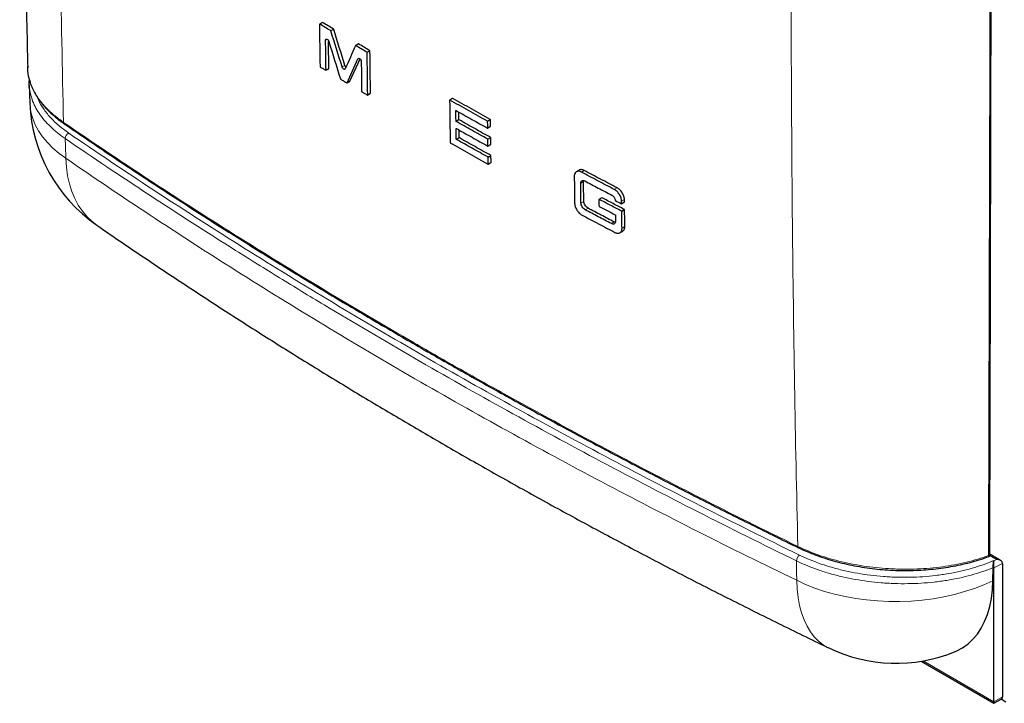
# Model space of a CAD drawing. Header units: millimetres. Extents: x 47 to 1902, y 130 to 2446.
# Tile 2 of 8: x 1068 to 1513, y 130 to 438. Entities that reach past the tile are written whole.
import ezdxf

# ---------------------------------------------------------------- set-up
doc = ezdxf.new("R2010")
doc.units = ezdxf.units.MM

msp = doc.modelspace()

# ---------------------------------------------------------------- linework, layer by layer
at = {"color": 7, "linetype": 'Continuous', "lineweight": 25}
for p, q in [((1205.012, 436.665), (1203.739, 435.93)), ((1221.291, 426.942), (1220.018, 426.207)), ((1217.488, 410.113), (1222.012, 420.214)), ((1206.642, 415.055), (1207.915, 415.79)), ((1216.19, 409.348), (1217.463, 410.083)), ((1072.802, 408.299), (1073.106, 400.22)), ((1225.45, 403.87), (1226.723, 404.605)), ((1263.731, 402.392), (1262.458, 401.657)), ((1279.586, 388.998), (1280.86, 389.733)), ((1279.696, 380.896), (1280.97, 381.631)), ((1279.812, 372.797), (1281.085, 373.532)), ((1320.854, 370.052), (1319.581, 369.316)), ((1322.827, 364.859), (1322.906, 365.376)), ((1331.089, 357.597), (1329.815, 356.861)), ((1340.006, 354.894), (1341.281, 355.63)), ((1339.261, 341.814), (1340.537, 342.551)), ((1419.851, 199.696), (1419.83, 199.704)), ((1511.008, 193.973), (1506.113, 196.798)), ((1511.89, 192.701), (1511.89, 132.565)), ((1507.509, 184.893), (1507.613, 190.752)), ((1507.93, 130.279), (1507.93, 190.569)), ((1475.123, 148.542), (1507.93, 129.602)), ((1507.93, 129.602), (1511.476, 131.649)), ((1507.93, 130.279), (1507.93, 129.602)), ((1513.403, 130.173), (1511.161, 131.467))]:
    msp.add_line(p, q, dxfattribs=at)
at = {"color": 8, "linetype": 'Continuous', "lineweight": 18}
for p, q in [((1205.097, 436.654), (1203.824, 435.919)), ((1210.046, 433.68), (1208.773, 432.945)), ((1210.158, 433.527), (1208.885, 432.792)), ((1207.228, 429.055), (1206.486, 428.627)), ((1221.376, 426.932), (1220.103, 426.197)), ((1226.37, 423.984), (1225.097, 423.249)), ((1226.494, 423.771), (1225.221, 423.036)), ((1221.484, 420.491), (1221.091, 420.264)), ((1207.948, 415.87), (1206.675, 415.135)), ((1215.185, 417.295), (1213.912, 416.561)), ((1217.488, 410.113), (1216.215, 409.378)), ((1226.757, 404.685), (1225.484, 403.95)), ((1263.819, 402.383), (1262.546, 401.648)), ((1265.382, 396.902), (1265.26, 396.831)), ((1266.596, 392.913), (1265.323, 392.178)), ((1266.722, 392.702), (1265.449, 391.967)), ((1280.729, 392.91), (1279.456, 392.175)), ((1280.857, 392.699), (1279.583, 391.964)), ((1265.492, 388.8), (1265.37, 388.729)), ((1280.894, 389.813), (1279.621, 389.078)), ((1266.709, 384.813), (1265.436, 384.078)), ((1266.835, 384.602), (1265.562, 383.867)), ((1280.837, 384.807), (1279.564, 384.072)), ((1280.965, 384.596), (1279.691, 383.861)), ((1281.004, 381.711), (1279.731, 380.976)), ((1280.95, 376.707), (1279.677, 375.972)), ((1281.078, 376.496), (1279.805, 375.761)), ((1281.119, 373.612), (1279.846, 372.877)), ((1323.159, 369.876), (1321.885, 369.141)), ((1322.827, 364.859), (1321.553, 364.124)), ((1337.947, 362.085), (1336.673, 361.349)), ((1322.949, 355.948), (1321.675, 355.212)), ((1331.18, 357.589), (1329.906, 356.854)), ((1341.303, 356.748), (1340.028, 356.012)), ((1341.317, 355.711), (1340.042, 354.975)), ((1324.854, 352.891), (1323.58, 352.156)), ((1341.234, 352.322), (1339.96, 351.587)), ((1341.366, 352.114), (1340.091, 351.378)), ((1336.685, 346.658), (1335.41, 345.922)), ((1341.471, 344.597), (1340.196, 343.861)), ((1509.136, 194.46), (1506.112, 196.206)), ((1507.817, 193.984), (1508.004, 193.876)), ((1511.89, 192.701), (1507.932, 190.656)), ((1508.004, 193.876), (1509.136, 194.46)), ((1507.93, 190.569), (1507.613, 190.752)), ((1476.029, 148.695), (1507.93, 130.279)), ((1507.93, 130.279), (1511.89, 132.565))]:
    msp.add_line(p, q, dxfattribs=at)
at = {"color": 7, "linetype": 'Continuous', "lineweight": 25, "flags": 128}
for points in [[(1203.705, 435.85), (1203.736, 433.463), (1203.768, 431.077), (1203.8, 428.691), (1203.833, 426.305), (1203.866, 423.919), (1203.9, 421.533), (1203.934, 419.148), (1203.968, 416.763)], [(1206.675, 415.135), (1206.651, 416.821), (1206.626, 418.507), (1206.602, 420.193), (1206.579, 421.88), (1206.555, 423.566), (1206.532, 425.253), (1206.509, 426.94), (1206.486, 428.627)], [(1207.948, 415.87), (1207.924, 417.556), (1207.9, 419.242), (1207.876, 420.928), (1207.852, 422.615), (1207.828, 424.301), (1207.805, 425.988), (1207.782, 427.675), (1207.776, 428.104)], [(1225.484, 403.95), (1225.45, 406.335), (1225.416, 408.72), (1225.382, 411.105), (1225.349, 413.491), (1225.316, 415.877), (1225.284, 418.263), (1225.252, 420.65), (1225.221, 423.036)], [(1226.757, 404.685), (1226.723, 407.07), (1226.689, 409.455), (1226.655, 411.84), (1226.622, 414.226), (1226.589, 416.612), (1226.557, 418.998), (1226.525, 421.385), (1226.494, 423.771)], [(1222.56, 419.054), (1222.583, 417.367), (1222.606, 415.68), (1222.629, 413.994), (1222.652, 412.307), (1222.676, 410.621), (1222.7, 408.934), (1222.724, 407.248), (1222.749, 405.562)], [(1262.423, 401.577), (1262.455, 399.19), (1262.486, 396.804), (1262.518, 394.418), (1262.551, 392.032), (1262.584, 389.646), (1262.618, 387.261), (1262.652, 384.875), (1262.686, 382.49)], [(1265.323, 392.178), (1265.315, 392.76), (1265.307, 393.342), (1265.299, 393.923), (1265.291, 394.505), (1265.283, 395.086), (1265.275, 395.668), (1265.268, 396.25), (1265.26, 396.831)], [(1266.596, 392.913), (1266.588, 393.495), (1266.58, 394.076), (1266.572, 394.658), (1266.564, 395.24), (1266.556, 395.821), (1266.551, 396.248)], [(1088.554, 390.944), (1088.572, 390.932), (1088.584, 390.925)], [(1279.621, 389.078), (1279.616, 389.439), (1279.612, 389.8), (1279.607, 390.16), (1279.602, 390.521), (1279.597, 390.882), (1279.593, 391.242), (1279.588, 391.603), (1279.583, 391.964)], [(1280.894, 389.813), (1280.89, 390.174), (1280.885, 390.535), (1280.88, 390.895), (1280.875, 391.256), (1280.871, 391.617), (1280.866, 391.977), (1280.861, 392.338), (1280.857, 392.699)], [(1265.436, 384.078), (1265.427, 384.66), (1265.419, 385.241), (1265.411, 385.822), (1265.403, 386.404), (1265.394, 386.985), (1265.386, 387.567), (1265.378, 388.148), (1265.37, 388.729)], [(1266.709, 384.813), (1266.7, 385.395), (1266.692, 385.976), (1266.684, 386.557), (1266.676, 387.139), (1266.667, 387.72), (1266.662, 388.146)], [(1279.731, 380.976), (1279.726, 381.337), (1279.721, 381.697), (1279.716, 382.058), (1279.711, 382.418), (1279.706, 382.779), (1279.701, 383.14), (1279.696, 383.5), (1279.691, 383.861)], [(1281.004, 381.711), (1280.999, 382.072), (1280.994, 382.432), (1280.989, 382.793), (1280.984, 383.153), (1280.979, 383.514), (1280.975, 383.875), (1280.97, 384.235), (1280.965, 384.596)], [(1279.846, 372.877), (1279.841, 373.238), (1279.836, 373.598), (1279.831, 373.959), (1279.825, 374.319), (1279.82, 374.679), (1279.815, 375.04), (1279.81, 375.4), (1279.805, 375.761)], [(1281.119, 373.612), (1281.114, 373.973), (1281.109, 374.333), (1281.104, 374.694), (1281.099, 375.054), (1281.093, 375.414), (1281.088, 375.775), (1281.083, 376.135), (1281.078, 376.496)], [(1318.654, 367.275), (1318.674, 365.755), (1318.695, 364.236), (1318.715, 362.717), (1318.736, 361.198), (1318.757, 359.679), (1318.778, 358.16), (1318.8, 356.642), (1318.821, 355.123)], [(1322.949, 355.948), (1322.934, 357.062), (1322.918, 358.175), (1322.903, 359.289), (1322.887, 360.403), (1322.872, 361.517), (1322.857, 362.631), (1322.842, 363.745), (1322.827, 364.859)], [(1321.675, 355.212), (1321.66, 356.326), (1321.644, 357.44), (1321.629, 358.554), (1321.613, 359.668), (1321.598, 360.781), (1321.583, 361.895), (1321.568, 363.009), (1321.553, 364.124)], [(1329.779, 356.78), (1329.784, 356.42), (1329.789, 356.059), (1329.794, 355.699), (1329.798, 355.338), (1329.803, 354.978), (1329.808, 354.617), (1329.813, 354.256), (1329.818, 353.896)], [(1340.042, 354.975), (1340.041, 355.105), (1340.039, 355.234), (1340.037, 355.364), (1340.035, 355.494), (1340.034, 355.623), (1340.032, 355.753), (1340.03, 355.883), (1340.028, 356.012)], [(1341.317, 355.711), (1341.315, 355.84), (1341.313, 355.97), (1341.312, 356.1), (1341.31, 356.229), (1341.308, 356.359), (1341.307, 356.489), (1341.305, 356.618), (1341.303, 356.748)], [(1340.196, 343.861), (1340.183, 344.8), (1340.169, 345.74), (1340.156, 346.68), (1340.143, 347.619), (1340.13, 348.559), (1340.117, 349.499), (1340.104, 350.438), (1340.091, 351.378)], [(1341.471, 344.597), (1341.457, 345.536), (1341.444, 346.476), (1341.431, 347.415), (1341.418, 348.355), (1341.404, 349.295), (1341.391, 350.234), (1341.378, 351.174), (1341.366, 352.114)], [(1337.231, 349.727), (1337.236, 349.385), (1337.241, 349.044), (1337.245, 348.703), (1337.25, 348.361), (1337.255, 348.02), (1337.26, 347.679), (1337.265, 347.337), (1337.269, 346.996)], [(1490.233, 152.786), (1491.232, 153.22), (1493.857, 154.643), (1496.286, 156.396), (1498.505, 158.47), (1500.502, 160.854), (1502.266, 163.533), (1503.788, 166.494), (1505.058, 169.719), (1506.07, 173.191), (1506.819, 176.892), (1507.299, 180.8), (1507.509, 184.893)]]:
    msp.add_lwpolyline(points, dxfattribs=at)
at = {"color": 8, "linetype": 'Continuous', "lineweight": 18, "flags": 128}
for points in [[(1089.348, 375.378), (1086.257, 377.62), (1083.462, 379.993), (1080.975, 382.485), (1078.811, 385.082), (1076.98, 387.772), (1075.492, 390.54), (1074.354, 393.371), (1073.573, 396.252), (1073.153, 399.167), (1073.09, 400.22)], [(1089.348, 375.378), (1089.593, 371.38), (1090.117, 367.546), (1090.916, 363.895), (1091.987, 360.447), (1093.324, 357.221), (1094.919, 354.231), (1096.765, 351.495), (1098.853, 349.026), (1101.17, 346.838), (1103.251, 345.248)], [(1507.509, 184.893), (1503.456, 183.068), (1499.198, 181.422), (1494.756, 179.965), (1490.153, 178.702), (1485.415, 177.642), (1480.564, 176.789), (1475.627, 176.148), (1470.629, 175.722), (1465.596, 175.514), (1460.553, 175.525), (1455.528, 175.754), (1450.546, 176.2), (1445.634, 176.861), (1440.816, 177.734), (1436.117, 178.814), (1431.563, 180.095), (1427.176, 181.571), (1422.98, 183.235), (1418.996, 185.076)], [(1418.996, 185.076), (1419.201, 181.102), (1419.638, 177.317), (1420.306, 173.742), (1421.201, 170.396), (1422.318, 167.296), (1423.652, 164.458), (1425.194, 161.897), (1426.939, 159.626), (1428.875, 157.657), (1430.994, 156.001), (1433.284, 154.665), (1433.451, 154.584)]]:
    msp.add_lwpolyline(points, dxfattribs=at)
at = {"color": 7, "linetype": 'Continuous', "lineweight": 25}
for centre, radius, start, end in [((1143.041, 402.839), 70, 182.15271, 235.3637), ((1509.89, 190.569), 1.96, 177.45182, 179.98366), ((1463.867, 217.631), 70, 244.2457, 292.12678), ((1510.939, 132.444), 0.959, 304.05635, 7.25583)]:
    msp.add_arc(centre, radius, start, end, dxfattribs=at)
at = {"color": 8, "linetype": 'Continuous', "lineweight": 18}
for centre, radius, start, end in [((1089.021, 391.567), 0.779, 177.58505, 233.18604), ((1091.833, 384.193), 2.821, 115.42875, 178.15409), ((1420.185, 200.283), 0.679, 173.20392, 238.55544), ((1422.247, 193.753), 3.311, 126.17438, 178.78402)]:
    msp.add_arc(centre, radius, start, end, dxfattribs=at)
at = {"color": 7, "linetype": 'Continuous', "lineweight": 25}
for centre, major_axis, ratio, start_param, end_param in [((1507.93, 192.202), (0.053, 2.279), 0.0226561, 3.9670478, 5.5378441), ((1509.062, 192.787), (2.827, -0.066), 0.5922898, 0.0399757, 1.5584122), ((1510.476, 193.517), (-0.999, 1.734), 0.5773803, 3.9284436, 3.9808035)]:
    msp.add_ellipse(centre, major_axis=major_axis, ratio=ratio, start_param=start_param, end_param=end_param, dxfattribs=at)
for points, knots in [([(1071.152, 1006.316), (1071.068, 1001.821), (1070.656, 979.681), (1070.058, 939.864), (1069.378, 886.703), (1068.879, 833.21), (1068.564, 779.427), (1068.454, 725.423), (1068.561, 671.275), (1068.902, 617.428), (1069.466, 564.179), (1070.225, 511.769), (1071.096, 462.465), (1071.782, 430.711), (1072.097, 416.134)], [0, 0, 0, 0, 0.02249698, 0.11081338, 0.20003467, 0.2900801, 0.38084952, 0.4722237, 0.56406572, 0.65621494, 0.74666808, 0.83614881, 0.92478328, 1, 1, 1, 1]), ([(1506.111, 195.933), (1506.208, 234.453), (1506.562, 375.162), (1506.961, 572.428), (1507.182, 731.222), (1507.26, 787.76)], [0, 0, 0, 0, 0.1953249, 0.7134986, 1, 1, 1, 1]), ([(1203.824, 435.919), (1203.792, 435.938), (1203.761, 435.942), (1203.717, 435.917), (1203.705, 435.887), (1203.705, 435.85)], [0, 0, 0, 0, 0.5, 0.5, 1, 1, 1, 1]), ([(1208.773, 432.945), (1207.947, 433.44), (1207.121, 433.935), (1205.471, 434.926), (1204.647, 435.422), (1203.824, 435.919)], [0, 0, 0, 0, 0.5, 0.5, 1, 1, 1, 1]), ([(1205.097, 436.654), (1205.083, 436.66), (1205.056, 436.673), (1205.026, 436.674), (1205.015, 436.665), (1205.013, 436.663)], [0, 0, 0, 0, 0.4394788, 0.8798409, 1, 1, 1, 1]), ([(1210.046, 433.68), (1209.22, 434.175), (1208.395, 434.67), (1206.745, 435.661), (1205.921, 436.157), (1205.097, 436.654)], [0, 0, 0, 0, 0.5, 0.5, 1, 1, 1, 1]), ([(1206.486, 428.627), (1206.485, 428.728), (1206.498, 428.818), (1206.553, 428.974), (1206.595, 429.037), (1206.756, 429.174), (1206.91, 429.191), (1207.248, 429.068), (1207.43, 428.929), (1207.738, 428.557), (1207.864, 428.327), (1207.934, 428.099)], [0, 0, 0, 0, 0.125, 0.125, 0.25, 0.25, 0.5, 0.5, 0.75, 0.75, 1, 1, 1, 1]), ([(1221.376, 426.932), (1221.363, 426.938), (1221.335, 426.952), (1221.307, 426.95), (1221.294, 426.943), (1221.291, 426.941)], [0, 0, 0, 0, 0.4323858, 0.8651932, 1, 1, 1, 1]), ([(1226.37, 423.984), (1225.537, 424.475), (1224.704, 424.966), (1223.039, 425.948), (1222.207, 426.44), (1221.376, 426.932)], [0, 0, 0, 0, 0.5, 0.5, 1, 1, 1, 1]), ([(1225.097, 423.249), (1224.264, 423.74), (1223.431, 424.231), (1221.766, 425.214), (1220.934, 425.705), (1220.103, 426.197)], [0, 0, 0, 0, 0.5, 0.5, 1, 1, 1, 1]), ([(1225.221, 423.036), (1225.221, 423.074), (1225.208, 423.118), (1225.162, 423.197), (1225.13, 423.23), (1225.097, 423.249)], [0, 0, 0, 0, 0.5, 0.5, 1, 1, 1, 1]), ([(1226.494, 423.771), (1226.494, 423.809), (1226.481, 423.853), (1226.435, 423.932), (1226.403, 423.965), (1226.37, 423.984)], [0, 0, 0, 0, 0.5, 0.5, 1, 1, 1, 1]), ([(1221.091, 420.264), (1221.156, 420.41), (1221.278, 420.494), (1221.584, 420.5), (1221.766, 420.422), (1222.109, 420.14), (1222.268, 419.936), (1222.493, 419.493), (1222.557, 419.257), (1222.56, 419.054)], [0, 0, 0, 0, 0.25, 0.25, 0.5, 0.5, 0.75, 0.75, 1, 1, 1, 1]), ([(1072.081, 416.873), (1072.053, 416.519), (1071.911, 414.737), (1072.272, 412.392), (1072.988, 410.442), (1073.183, 409.911)], [0, 0, 0, 0, 0.153169, 0.7692919, 1, 1, 1, 1]), ([(1203.968, 416.763), (1203.969, 416.726), (1203.981, 416.682), (1204.027, 416.603), (1204.059, 416.569), (1204.091, 416.55)], [0, 0, 0, 0, 0.5, 0.5, 1, 1, 1, 1]), ([(1204.091, 416.55), (1204.501, 416.302), (1204.912, 416.055), (1205.734, 415.56), (1206.145, 415.313), (1206.556, 415.066)], [0, 0, 0, 0, 0.5, 0.5, 1, 1, 1, 1]), ([(1206.556, 415.066), (1206.588, 415.047), (1206.62, 415.042), (1206.664, 415.068), (1206.675, 415.097), (1206.675, 415.135)], [0, 0, 0, 0, 0.5, 0.5, 1, 1, 1, 1]), ([(1207.914, 415.792), (1207.92, 415.796), (1207.936, 415.805), (1207.947, 415.834), (1207.948, 415.859), (1207.948, 415.87)], [0, 0, 0, 0, 0.2993025, 0.7113498, 1, 1, 1, 1]), ([(1215.31, 415.728), (1215.254, 415.603), (1215.158, 415.524), (1214.914, 415.481), (1214.767, 415.517), (1214.47, 415.693), (1214.322, 415.833), (1214.072, 416.17), (1213.972, 416.367), (1213.912, 416.561)], [0, 0, 0, 0, 0.25, 0.25, 0.5, 0.5, 0.75, 0.75, 1, 1, 1, 1]), ([(1215.664, 416.517), (1215.658, 416.522), (1215.612, 416.563), (1215.529, 416.658), (1215.422, 416.8), (1215.327, 416.957), (1215.244, 417.123), (1215.205, 417.237), (1215.185, 417.295)], [0, 0, 0, 0, 0.0260101, 0.2179774, 0.4099317, 0.60188, 0.7979662, 1, 1, 1, 1]), ([(1073.497, 403.985), (1073.381, 404.383), (1072.95, 405.867), (1072.711, 408.157), (1072.821, 410.032), (1072.867, 410.819)], [0, 0, 0, 0, 0.1755216, 0.6537637, 1, 1, 1, 1]), ([(1073.162, 409.617), (1073.175, 409.57), (1073.424, 408.657), (1074.195, 406.899), (1075.497, 404.35), (1077.14, 401.836), (1079.075, 399.367), (1081.304, 396.957), (1083.822, 394.628), (1086.261, 392.629), (1087.961, 391.457), (1088.637, 390.99)], [0, 0, 0, 0, 0.0068776, 0.1329062, 0.2603729, 0.3892003, 0.5191829, 0.6500355, 0.7814399, 0.9130757, 1, 1, 1, 1]), ([(1213.288, 411.036), (1213.757, 410.756), (1214.226, 410.477), (1215.165, 409.917), (1215.635, 409.638), (1216.105, 409.359)], [0, 0, 0, 0, 0.5, 0.5, 1, 1, 1, 1]), ([(1217.463, 410.084), (1217.464, 410.085), (1217.476, 410.09), (1217.483, 410.103), (1217.488, 410.113)], [0, 0, 0, 0, 0.1514713, 1, 1, 1, 1]), ([(1222.749, 405.562), (1222.749, 405.525), (1222.762, 405.481), (1222.808, 405.402), (1222.84, 405.368), (1222.872, 405.349)], [0, 0, 0, 0, 0.5, 0.5, 1, 1, 1, 1]), ([(1222.872, 405.349), (1223.287, 405.104), (1223.703, 404.86), (1224.533, 404.37), (1224.949, 404.125), (1225.364, 403.881)], [0, 0, 0, 0, 0.5, 0.5, 1, 1, 1, 1]), ([(1226.722, 404.607), (1226.729, 404.611), (1226.745, 404.62), (1226.755, 404.65), (1226.757, 404.675), (1226.757, 404.685)], [0, 0, 0, 0, 0.2989886, 0.7109442, 1, 1, 1, 1]), ([(1225.364, 403.881), (1225.396, 403.862), (1225.428, 403.857), (1225.473, 403.883), (1225.485, 403.913), (1225.484, 403.95)], [0, 0, 0, 0, 0.5, 0.5, 1, 1, 1, 1]), ([(1262.546, 401.648), (1262.513, 401.666), (1262.481, 401.67), (1262.435, 401.644), (1262.423, 401.614), (1262.423, 401.577)], [0, 0, 0, 0, 0.5, 0.5, 1, 1, 1, 1]), ([(1279.456, 392.175), (1276.624, 393.747), (1273.798, 395.323), (1268.161, 398.481), (1265.35, 400.063), (1262.546, 401.648)], [0, 0, 0, 0, 0.5, 0.5, 1, 1, 1, 1]), ([(1263.819, 402.383), (1263.805, 402.389), (1263.776, 402.402), (1263.746, 402.402), (1263.734, 402.393), (1263.732, 402.39)], [0, 0, 0, 0, 0.4393233, 0.8795335, 1, 1, 1, 1]), ([(1280.729, 392.91), (1277.899, 394.481), (1275.074, 396.056), (1269.436, 399.215), (1266.624, 400.797), (1263.819, 402.383)], [0, 0, 0, 0, 0.5, 0.5, 1, 1, 1, 1]), ([(1265.26, 396.831), (1265.259, 396.869), (1265.272, 396.898), (1265.317, 396.925), (1265.35, 396.921), (1265.383, 396.902)], [0, 0, 0, 0, 0.5, 0.5, 1, 1, 1, 1]), ([(1265.383, 396.902), (1267.726, 395.582), (1270.074, 394.263), (1274.779, 391.632), (1277.136, 390.318), (1279.498, 389.007)], [0, 0, 0, 0, 0.5, 0.5, 1, 1, 1, 1]), ([(1088.565, 390.958), (1093.566, 387.539), (1104.709, 379.92), (1122.287, 368.224), (1141.243, 355.846), (1160.449, 343.574), (1179.887, 331.41), (1199.551, 319.36), (1219.431, 307.43), (1239.52, 295.624), (1259.823, 283.938), (1280.35, 272.368), (1301.11, 260.908), (1322.103, 249.556), (1343.323, 238.319), (1364.758, 227.199), (1386.411, 216.208), (1404.768, 207.048), (1415.984, 201.6), (1419.841, 199.727)], [0, 0, 0, 0, 0.04981619, 0.11100714, 0.17223824, 0.23349131, 0.29474774, 0.35598351, 0.41718033, 0.47831996, 0.53940218, 0.60050175, 0.66166168, 0.72287629, 0.7841274, 0.84539674, 0.90666433, 0.96790748, 1, 1, 1, 1]), ([(1265.449, 391.967), (1265.416, 391.986), (1265.383, 392.018), (1265.336, 392.097), (1265.323, 392.141), (1265.323, 392.178)], [0, 0, 0, 0, 0.5, 0.5, 1, 1, 1, 1]), ([(1279.564, 384.072), (1277.202, 385.383), (1274.844, 386.697), (1270.139, 389.329), (1267.792, 390.647), (1265.449, 391.967)], [0, 0, 0, 0, 0.5, 0.5, 1, 1, 1, 1]), ([(1266.722, 392.702), (1266.689, 392.721), (1266.656, 392.753), (1266.609, 392.832), (1266.596, 392.876), (1266.596, 392.913)], [0, 0, 0, 0, 0.5, 0.5, 1, 1, 1, 1]), ([(1280.837, 384.807), (1278.476, 386.117), (1276.119, 387.431), (1271.413, 390.063), (1269.065, 391.381), (1266.722, 392.702)], [0, 0, 0, 0, 0.5, 0.5, 1, 1, 1, 1]), ([(1279.583, 391.964), (1279.583, 392.001), (1279.57, 392.045), (1279.522, 392.123), (1279.489, 392.156), (1279.456, 392.175)], [0, 0, 0, 0, 0.5, 0.5, 1, 1, 1, 1]), ([(1280.857, 392.699), (1280.856, 392.736), (1280.843, 392.78), (1280.796, 392.858), (1280.762, 392.891), (1280.729, 392.91)], [0, 0, 0, 0, 0.5, 0.5, 1, 1, 1, 1]), ([(1265.37, 388.729), (1265.37, 388.767), (1265.382, 388.796), (1265.427, 388.823), (1265.46, 388.819), (1265.493, 388.8)], [0, 0, 0, 0, 0.5, 0.5, 1, 1, 1, 1]), ([(1265.493, 388.8), (1267.836, 387.48), (1270.184, 386.162), (1274.889, 383.53), (1277.246, 382.216), (1279.608, 380.905)], [0, 0, 0, 0, 0.5, 0.5, 1, 1, 1, 1]), ([(1279.498, 389.007), (1279.531, 388.988), (1279.563, 388.985), (1279.609, 389.011), (1279.622, 389.041), (1279.621, 389.078)], [0, 0, 0, 0, 0.5, 0.5, 1, 1, 1, 1]), ([(1280.858, 389.734), (1280.865, 389.739), (1280.881, 389.748), (1280.893, 389.778), (1280.894, 389.803), (1280.894, 389.813)], [0, 0, 0, 0, 0.2988858, 0.7106328, 1, 1, 1, 1]), ([(1262.686, 382.49), (1262.687, 382.453), (1262.7, 382.409), (1262.747, 382.331), (1262.78, 382.298), (1262.813, 382.279)], [0, 0, 0, 0, 0.5, 0.5, 1, 1, 1, 1]), ([(1262.813, 382.279), (1265.617, 380.694), (1268.429, 379.111), (1274.066, 375.954), (1276.892, 374.378), (1279.723, 372.806)], [0, 0, 0, 0, 0.5, 0.5, 1, 1, 1, 1]), ([(1265.562, 383.867), (1265.529, 383.886), (1265.496, 383.918), (1265.45, 383.997), (1265.436, 384.041), (1265.436, 384.078)], [0, 0, 0, 0, 0.5, 0.5, 1, 1, 1, 1]), ([(1279.677, 375.972), (1277.315, 377.283), (1274.957, 378.597), (1270.252, 381.229), (1267.905, 382.547), (1265.562, 383.867)], [0, 0, 0, 0, 0.5, 0.5, 1, 1, 1, 1]), ([(1266.835, 384.602), (1266.802, 384.62), (1266.77, 384.653), (1266.723, 384.732), (1266.709, 384.776), (1266.709, 384.813)], [0, 0, 0, 0, 0.5, 0.5, 1, 1, 1, 1]), ([(1280.95, 376.707), (1278.59, 378.017), (1276.233, 379.331), (1271.526, 381.963), (1269.178, 383.281), (1266.835, 384.602)], [0, 0, 0, 0, 0.5, 0.5, 1, 1, 1, 1]), ([(1279.691, 383.861), (1279.691, 383.898), (1279.678, 383.942), (1279.63, 384.02), (1279.597, 384.053), (1279.564, 384.072)], [0, 0, 0, 0, 0.5, 0.5, 1, 1, 1, 1]), ([(1280.965, 384.596), (1280.964, 384.633), (1280.951, 384.677), (1280.904, 384.755), (1280.87, 384.788), (1280.837, 384.807)], [0, 0, 0, 0, 0.5, 0.5, 1, 1, 1, 1]), ([(1279.608, 380.905), (1279.641, 380.886), (1279.673, 380.883), (1279.719, 380.909), (1279.732, 380.939), (1279.731, 380.976)], [0, 0, 0, 0, 0.5, 0.5, 1, 1, 1, 1]), ([(1280.968, 381.633), (1280.975, 381.637), (1280.991, 381.646), (1281.003, 381.676), (1281.004, 381.701), (1281.004, 381.711)], [0, 0, 0, 0, 0.298862, 0.7106014, 1, 1, 1, 1]), ([(1279.805, 375.761), (1279.804, 375.798), (1279.791, 375.842), (1279.744, 375.92), (1279.71, 375.953), (1279.677, 375.972)], [0, 0, 0, 0, 0.5, 0.5, 1, 1, 1, 1]), ([(1281.078, 376.496), (1281.077, 376.533), (1281.064, 376.577), (1281.017, 376.655), (1280.984, 376.688), (1280.95, 376.707)], [0, 0, 0, 0, 0.5, 0.5, 1, 1, 1, 1]), ([(1281.084, 373.534), (1281.09, 373.538), (1281.107, 373.548), (1281.118, 373.577), (1281.119, 373.602), (1281.119, 373.612)], [0, 0, 0, 0, 0.2988376, 0.7105694, 1, 1, 1, 1]), ([(1279.723, 372.806), (1279.756, 372.787), (1279.789, 372.784), (1279.834, 372.81), (1279.847, 372.84), (1279.846, 372.877)], [0, 0, 0, 0, 0.5, 0.5, 1, 1, 1, 1]), ([(1321.885, 369.141), (1321.455, 369.369), (1321.027, 369.503), (1320.239, 369.563), (1319.879, 369.489), (1319.281, 369.143), (1319.043, 368.872), (1318.805, 368.347), (1318.746, 368.153), (1318.669, 367.735), (1318.651, 367.512), (1318.654, 367.275)], [0, 0, 0, 0, 0.25, 0.25, 0.5, 0.5, 0.75, 0.75, 0.875, 0.875, 1, 1, 1, 1]), ([(1323.159, 369.876), (1322.978, 369.963), (1322.614, 370.137), (1322.085, 370.265), (1321.59, 370.287), (1321.173, 370.216), (1320.953, 370.093), (1320.86, 370.041)], [0, 0, 0, 0, 0.2118013, 0.4236033, 0.6353097, 0.846915, 1, 1, 1, 1]), ([(1336.673, 361.349), (1334.199, 362.643), (1331.728, 363.939), (1326.799, 366.537), (1324.34, 367.837), (1321.885, 369.141)], [0, 0, 0, 0, 0.5, 0.5, 1, 1, 1, 1]), ([(1337.947, 362.085), (1335.474, 363.378), (1333.005, 364.674), (1328.075, 367.272), (1325.614, 368.573), (1323.159, 369.876)], [0, 0, 0, 0, 0.5, 0.5, 1, 1, 1, 1]), ([(1321.553, 364.124), (1321.551, 364.259), (1321.561, 364.386), (1321.605, 364.623), (1321.639, 364.735), (1321.774, 365.035), (1321.91, 365.191), (1322.252, 365.389), (1322.459, 365.432), (1322.911, 365.397), (1323.154, 365.321), (1323.401, 365.191)], [0, 0, 0, 0, 0.125, 0.125, 0.25, 0.25, 0.5, 0.5, 0.75, 0.75, 1, 1, 1, 1]), ([(1323.401, 365.191), (1325.428, 364.116), (1327.458, 363.043), (1331.525, 360.901), (1333.562, 359.831), (1335.601, 358.763)], [0, 0, 0, 0, 0.5, 0.5, 1, 1, 1, 1]), ([(1340.028, 356.012), (1340.025, 356.25), (1340.001, 356.494), (1339.912, 356.997), (1339.846, 357.257), (1339.589, 358.043), (1339.338, 358.573), (1338.716, 359.562), (1338.345, 360.022), (1337.74, 360.608), (1337.531, 360.786), (1337.105, 361.1), (1336.89, 361.236), (1336.673, 361.349)], [0, 0, 0, 0, 0.125, 0.125, 0.25, 0.25, 0.5, 0.5, 0.75, 0.75, 0.875, 0.875, 1, 1, 1, 1]), ([(1341.303, 356.748), (1341.3, 356.986), (1341.276, 357.23), (1341.186, 357.733), (1341.12, 357.993), (1340.863, 358.779), (1340.612, 359.309), (1339.991, 360.298), (1339.62, 360.758), (1339.014, 361.344), (1338.805, 361.522), (1338.379, 361.836), (1338.164, 361.971), (1337.947, 362.085)], [0, 0, 0, 0, 0.125, 0.125, 0.25, 0.25, 0.5, 0.5, 0.75, 0.75, 0.875, 0.875, 1, 1, 1, 1]), ([(1324.854, 352.891), (1324.608, 353.022), (1324.362, 353.205), (1323.906, 353.652), (1323.695, 353.916), (1323.343, 354.482), (1323.201, 354.784), (1323.006, 355.384), (1322.953, 355.677), (1322.949, 355.948)], [0, 0, 0, 0, 0.25, 0.25, 0.5, 0.5, 0.75, 0.75, 1, 1, 1, 1]), ([(1329.906, 356.854), (1329.871, 356.872), (1329.838, 356.875), (1329.791, 356.848), (1329.778, 356.818), (1329.779, 356.78)], [0, 0, 0, 0, 0.5, 0.5, 1, 1, 1, 1]), ([(1339.96, 351.587), (1338.28, 352.462), (1336.601, 353.339), (1333.25, 355.095), (1331.577, 355.974), (1329.906, 356.854)], [0, 0, 0, 0, 0.5, 0.5, 1, 1, 1, 1]), ([(1331.18, 357.589), (1331.165, 357.595), (1331.136, 357.608), (1331.104, 357.607), (1331.092, 357.597), (1331.09, 357.595)], [0, 0, 0, 0, 0.439677, 0.8802557, 1, 1, 1, 1]), ([(1341.234, 352.322), (1339.555, 353.198), (1337.877, 354.074), (1334.525, 355.83), (1332.851, 356.709), (1331.18, 357.589)], [0, 0, 0, 0, 0.5, 0.5, 1, 1, 1, 1]), ([(1335.601, 358.763), (1335.788, 358.666), (1335.974, 358.531), (1336.324, 358.202), (1336.487, 358.009), (1336.766, 357.592), (1336.883, 357.367), (1337.056, 356.916), (1337.11, 356.693), (1337.132, 356.48)], [0, 0, 0, 0, 0.25, 0.25, 0.5, 0.5, 0.75, 0.75, 1, 1, 1, 1]), ([(1337.132, 356.48), (1337.135, 356.461), (1337.138, 356.443), (1337.152, 356.404), (1337.162, 356.385), (1337.186, 356.349), (1337.2, 356.333), (1337.23, 356.305), (1337.246, 356.295), (1337.262, 356.286)], [0, 0, 0, 0, 0.25, 0.25, 0.5, 0.5, 0.75, 0.75, 1, 1, 1, 1]), ([(1341.28, 355.631), (1341.287, 355.636), (1341.304, 355.646), (1341.315, 355.675), (1341.316, 355.7), (1341.317, 355.711)], [0, 0, 0, 0, 0.2999737, 0.711557, 1, 1, 1, 1]), ([(1318.821, 355.123), (1318.828, 354.649), (1318.92, 354.132), (1319.261, 353.085), (1319.511, 352.555), (1320.127, 351.564), (1320.495, 351.104), (1321.094, 350.516), (1321.302, 350.337), (1321.724, 350.022), (1321.937, 349.886), (1322.152, 349.772)], [0, 0, 0, 0, 0.25, 0.25, 0.5, 0.5, 0.75, 0.75, 0.875, 0.875, 1, 1, 1, 1]), ([(1323.58, 352.156), (1323.334, 352.286), (1323.088, 352.47), (1322.632, 352.917), (1322.421, 353.18), (1322.069, 353.746), (1321.927, 354.049), (1321.731, 354.648), (1321.679, 354.942), (1321.675, 355.212)], [0, 0, 0, 0, 0.25, 0.25, 0.5, 0.5, 0.75, 0.75, 1, 1, 1, 1]), ([(1335.41, 345.922), (1333.432, 346.958), (1331.457, 347.996), (1327.514, 350.073), (1325.545, 351.114), (1323.58, 352.156)], [0, 0, 0, 0, 0.5, 0.5, 1, 1, 1, 1]), ([(1336.685, 346.658), (1334.708, 347.693), (1332.733, 348.731), (1328.789, 350.809), (1326.82, 351.849), (1324.854, 352.891)], [0, 0, 0, 0, 0.5, 0.5, 1, 1, 1, 1]), ([(1329.818, 353.896), (1329.819, 353.858), (1329.833, 353.815), (1329.881, 353.737), (1329.915, 353.705), (1329.949, 353.687)], [0, 0, 0, 0, 0.5, 0.5, 1, 1, 1, 1]), ([(1329.949, 353.687), (1331.139, 353.061), (1332.329, 352.435), (1334.713, 351.184), (1335.906, 350.559), (1337.1, 349.935)], [0, 0, 0, 0, 0.5, 0.5, 1, 1, 1, 1]), ([(1339.915, 354.901), (1339.949, 354.883), (1339.983, 354.88), (1340.03, 354.907), (1340.043, 354.937), (1340.042, 354.975)], [0, 0, 0, 0, 0.5, 0.5, 1, 1, 1, 1]), ([(1340.091, 351.378), (1340.09, 351.416), (1340.077, 351.459), (1340.028, 351.537), (1339.994, 351.569), (1339.96, 351.587)], [0, 0, 0, 0, 0.5, 0.5, 1, 1, 1, 1]), ([(1341.366, 352.114), (1341.365, 352.151), (1341.351, 352.195), (1341.303, 352.272), (1341.268, 352.305), (1341.234, 352.322)], [0, 0, 0, 0, 0.5, 0.5, 1, 1, 1, 1]), ([(1322.152, 349.772), (1324.607, 348.468), (1327.067, 347.167), (1331.996, 344.57), (1334.466, 343.274), (1336.94, 341.98)], [0, 0, 0, 0, 0.5, 0.5, 1, 1, 1, 1]), ([(1337.269, 346.996), (1337.273, 346.725), (1337.228, 346.481), (1337.045, 346.082), (1336.908, 345.926), (1336.564, 345.728), (1336.356, 345.685), (1335.902, 345.718), (1335.658, 345.793), (1335.41, 345.922)], [0, 0, 0, 0, 0.25, 0.25, 0.5, 0.5, 0.75, 0.75, 1, 1, 1, 1]), ([(1337.199, 346.471), (1337.179, 346.474), (1337.015, 346.497), (1336.839, 346.583), (1336.685, 346.658)], [0, 0, 0, 0, 0.1244745, 1, 1, 1, 1]), ([(1337.1, 349.935), (1337.134, 349.917), (1337.168, 349.885), (1337.217, 349.808), (1337.231, 349.764), (1337.231, 349.727)], [0, 0, 0, 0, 0.5, 0.5, 1, 1, 1, 1]), ([(1103.248, 345.242), (1103.545, 345.035), (1110.039, 340.5), (1122.953, 331.755), (1142.01, 319.016), (1161.338, 306.416), (1180.904, 293.934), (1200.717, 281.576), (1220.777, 269.34), (1241.085, 257.224), (1261.628, 245.238), (1282.37, 233.4), (1303.294, 221.721), (1324.394, 210.201), (1345.692, 198.829), (1367.189, 187.606), (1388.88, 176.524), (1410.795, 165.606), (1425.655, 158.294), (1433.266, 154.663), (1433.443, 154.578)], [0, 0, 0, 0, 0.0029825, 0.0651534, 0.1273391, 0.1895501, 0.2517972, 0.3140911, 0.3764427, 0.4388626, 0.5013613, 0.5638218, 0.6260399, 0.6882002, 0.7503137, 0.8123911, 0.8744437, 0.9364822, 0.9985177, 1, 1, 1, 1]), ([(1336.94, 341.98), (1337.158, 341.866), (1337.372, 341.778), (1337.793, 341.648), (1338.001, 341.608), (1338.399, 341.58), (1338.587, 341.591), (1338.943, 341.665), (1339.111, 341.728), (1339.412, 341.901), (1339.546, 342.011), (1339.783, 342.279), (1339.883, 342.435), (1340.042, 342.783), (1340.102, 342.976), (1340.181, 343.398), (1340.199, 343.623), (1340.196, 343.861)], [0, 0, 0, 0, 0.125, 0.125, 0.25, 0.25, 0.375, 0.375, 0.5, 0.5, 0.625, 0.625, 0.75, 0.75, 0.875, 0.875, 1, 1, 1, 1]), ([(1340.531, 342.562), (1340.568, 342.579), (1340.74, 342.659), (1340.979, 342.905), (1341.234, 343.294), (1341.432, 343.842), (1341.456, 344.316), (1341.471, 344.597)], [0, 0, 0, 0, 0.05862109, 0.27018336, 0.481669, 0.69312365, 1, 1, 1, 1]), ([(1419.873, 199.746), (1419.908, 199.728), (1421.129, 199.1), (1423.726, 197.98), (1427.663, 196.401), (1431.799, 194.978), (1436.078, 193.701), (1440.483, 192.582), (1444.987, 191.627), (1449.564, 190.841), (1454.189, 190.229), (1458.839, 189.792), (1463.483, 189.534), (1468.107, 189.453), (1472.706, 189.545), (1477.287, 189.808), (1481.841, 190.243), (1486.344, 190.85), (1490.772, 191.627), (1495.103, 192.571), (1499.304, 193.685), (1502.982, 194.816), (1505.173, 195.64), (1506.081, 195.982)], [0, 0, 0, 0, 0.0014911, 0.0522823, 0.1032717, 0.1543887, 0.2055492, 0.256656, 0.3076373, 0.3584332, 0.4090007, 0.4593174, 0.5093806, 0.5589264, 0.6084622, 0.6583405, 0.708564, 0.7591157, 0.8099592, 0.8610414, 0.9122965, 0.9636511, 1, 1, 1, 1]), ([(1506.098, 195.934), (1506.099, 195.926), (1506.1, 195.901), (1505.882, 196.019), (1505.636, 196.168), (1505.5, 196.254), (1505.498, 196.255)], [0, 0, 0, 0, 0.1902013, 0.6154914, 0.9958685, 1, 1, 1, 1]), ([(1507.615, 190.795), (1507.62, 190.925), (1507.627, 191.066), (1507.643, 191.367), (1507.652, 191.524), (1507.67, 191.838), (1507.68, 191.996), (1507.699, 192.301), (1507.709, 192.451), (1507.738, 192.882), (1507.756, 193.141), (1507.781, 193.493), (1507.789, 193.602), (1507.804, 193.804), (1507.811, 193.898), (1507.817, 193.984)], [0, 0, 0, 0, 0.125, 0.125, 0.25, 0.25, 0.375, 0.375, 0.5, 0.5, 0.75, 0.75, 0.875, 0.875, 1, 1, 1, 1])]:
    msp.add_open_spline(points, degree=3, knots=knots, dxfattribs=at)
at = {"color": 8, "linetype": 'Continuous', "lineweight": 18}
for points, knots in [([(1087.342, 981.563), (1086.443, 931.662), (1085.751, 881.968), (1084.868, 782.937), (1084.676, 733.599), (1084.823, 635.259), (1085.161, 586.261), (1086.343, 488.637), (1087.187, 440.011), (1088.243, 391.6)], [0, 0, 0, 0, 0.25, 0.25, 0.5, 0.5, 0.75, 0.75, 1, 1, 1, 1]), ([(1419.51, 200.364), (1418.351, 248.834), (1417.554, 297.431), (1416.585, 394.925), (1416.414, 443.822), (1416.669, 541.931), (1417.095, 591.137), (1418.58, 689.829), (1419.639, 739.312), (1421.066, 788.908)], [0, 0, 0, 0, 0.25, 0.25, 0.5, 0.5, 0.75, 0.75, 1, 1, 1, 1]), ([(1505.498, 196.255), (1505.807, 294.71), (1506.05, 393.175), (1506.433, 590.106), (1506.573, 688.572), (1506.646, 787.048)], [0, 0, 0, 0, 0.5, 0.5, 1, 1, 1, 1]), ([(1073.183, 409.911), (1073.463, 409.014), (1074.19, 406.693), (1075.859, 403.85), (1078.036, 400.795), (1080.428, 398.04), (1083.913, 394.747), (1086.752, 392.684), (1088.243, 391.6)], [0, 0, 0, 0, 0.1357078, 0.3515532, 0.4410585, 0.6210047, 0.8009507, 1, 1, 1, 1]), ([(1089.013, 384.284), (1087.809, 385.149), (1085.401, 386.878), (1082.249, 389.68), (1079.475, 392.625), (1077.157, 395.678), (1075.344, 398.783), (1074.099, 401.55), (1073.667, 403.296), (1073.497, 403.985)], [0, 0, 0, 0, 0.1490451, 0.2980902, 0.4514664, 0.6048427, 0.7538833, 0.9029241, 1, 1, 1, 1]), ([(1076.602, 402.745), (1076.697, 402.461), (1077.251, 400.797), (1079.069, 397.828), (1082.111, 393.914), (1085.931, 390.173), (1089.06, 387.884), (1090.622, 386.741)], [0, 0, 0, 0, 0.0490176, 0.2865666, 0.5241252, 0.7624416, 1, 1, 1, 1]), ([(1088.243, 391.6), (1100.774, 383.009), (1113.473, 374.49), (1139.204, 357.6), (1152.231, 349.231), (1191.788, 324.359), (1218.797, 308.088), (1253.358, 288.137), (1260.311, 284.165), (1274.291, 276.265), (1281.318, 272.336), (1302.51, 260.612), (1316.785, 252.88), (1360.052, 229.939), (1389.486, 214.982), (1419.51, 200.364)], [0, 0, 0, 0, 0.125, 0.125, 0.25, 0.25, 0.5, 0.5, 0.5625, 0.5625, 0.625, 0.625, 0.75, 0.75, 1, 1, 1, 1]), ([(1090.622, 386.741), (1115.63, 369.608), (1141.259, 352.795), (1193.747, 319.807), (1247.465, 287.453), (1303.637, 256.368), (1361.039, 225.919), (1390.356, 211.012), (1420.293, 196.426)], [0, 0, 0, 0, 0.25, 0.25, 0.5, 0.75, 0.75, 1, 1, 1, 1]), ([(1418.937, 193.823), (1403.989, 201.106), (1389.182, 208.476), (1359.856, 223.385), (1345.334, 230.927), (1302.235, 253.788), (1274.113, 269.349), (1232.845, 293.173), (1219.242, 301.194), (1199.065, 313.346), (1192.378, 317.417), (1179.08, 325.599), (1172.468, 329.71), (1139.614, 350.36), (1113.986, 367.175), (1089.013, 384.284)], [0, 0, 0, 0, 0.125, 0.125, 0.25, 0.25, 0.5, 0.5, 0.625, 0.625, 0.6875, 0.6875, 0.75, 0.75, 1, 1, 1, 1]), ([(1089.348, 375.378), (1114.31, 358.133), (1139.914, 341.227), (1192.402, 308.091), (1219.287, 291.861), (1274.337, 260.082), (1330.561, 229.044), (1389.126, 199.485), (1418.996, 185.076)], [0, 0, 0, 0, 0.25, 0.25, 0.5, 0.5, 0.75, 1, 1, 1, 1]), ([(1419.51, 200.364), (1422.498, 198.909), (1425.651, 197.605), (1432.271, 195.286), (1435.739, 194.27), (1440.278, 193.187), (1441.193, 192.98), (1443.028, 192.59), (1443.949, 192.405), (1446.724, 191.884), (1448.59, 191.579), (1454.229, 190.789), (1458.048, 190.429), (1462.897, 190.195), (1463.87, 190.159), (1465.806, 190.11), (1466.771, 190.097), (1469.658, 190.089), (1471.57, 190.127), (1477.273, 190.37), (1481.029, 190.703), (1486.591, 191.467), (1488.433, 191.766), (1492.04, 192.446), (1493.809, 192.826), (1497.279, 193.669), (1498.981, 194.132), (1502.306, 195.136), (1503.924, 195.676), (1505.498, 196.255)], [0, 0, 0, 0, 0.125, 0.125, 0.25, 0.25, 0.28125, 0.28125, 0.3125, 0.3125, 0.375, 0.375, 0.5, 0.5, 0.53125, 0.53125, 0.5625, 0.5625, 0.625, 0.625, 0.75, 0.75, 0.8125, 0.8125, 0.875, 0.875, 0.9375, 0.9375, 1, 1, 1, 1]), ([(1420.293, 196.426), (1423.364, 194.929), (1426.614, 193.596), (1431.747, 191.83), (1433.501, 191.281), (1436.198, 190.517), (1437.107, 190.272), (1438.949, 189.803), (1439.884, 189.577), (1444.579, 188.511), (1448.402, 187.846), (1454.232, 187.121), (1456.192, 186.925), (1459.156, 186.7), (1460.148, 186.636), (1462.14, 186.533), (1463.142, 186.494), (1468.119, 186.356), (1472.05, 186.438), (1477.871, 186.839), (1479.798, 187.02), (1482.67, 187.362), (1483.625, 187.488), (1485.526, 187.764), (1486.469, 187.914), (1491.127, 188.715), (1494.692, 189.531), (1499.801, 191.008), (1501.464, 191.543), (1504.71, 192.7), (1506.293, 193.323), (1507.817, 193.984)], [0, 0, 0, 0, 0.125, 0.125, 0.1875, 0.1875, 0.21875, 0.21875, 0.25, 0.25, 0.375, 0.375, 0.4375, 0.4375, 0.46875, 0.46875, 0.5, 0.5, 0.625, 0.625, 0.6875, 0.6875, 0.71875, 0.71875, 0.75, 0.75, 0.875, 0.875, 0.9375, 0.9375, 1, 1, 1, 1]), ([(1507.615, 190.795), (1506.828, 190.472), (1506.027, 190.157), (1504.405, 189.551), (1503.584, 189.258), (1501.09, 188.413), (1499.388, 187.893), (1494.163, 186.459), (1490.523, 185.671), (1485.771, 184.904), (1484.809, 184.761), (1482.882, 184.5), (1481.916, 184.382), (1479.006, 184.062), (1477.054, 183.895), (1471.159, 183.536), (1467.18, 183.481), (1462.142, 183.652), (1461.131, 183.698), (1459.123, 183.813), (1458.123, 183.883), (1455.136, 184.126), (1453.16, 184.334), (1447.281, 185.094), (1443.426, 185.781), (1438.689, 186.874), (1437.749, 187.104), (1435.895, 187.583), (1434.978, 187.832), (1432.262, 188.61), (1430.494, 189.168), (1425.319, 190.961), (1422.039, 192.311), (1418.937, 193.823)], [0, 0, 0, 0, 0.03125, 0.03125, 0.0625, 0.0625, 0.125, 0.125, 0.25, 0.25, 0.28125, 0.28125, 0.3125, 0.3125, 0.375, 0.375, 0.5, 0.5, 0.53125, 0.53125, 0.5625, 0.5625, 0.625, 0.625, 0.75, 0.75, 0.78125, 0.78125, 0.8125, 0.8125, 0.875, 0.875, 1, 1, 1, 1])]:
    msp.add_open_spline(points, degree=3, knots=knots, dxfattribs=at)
at = {"color": 7, "linetype": 'Continuous', "lineweight": 25}
for points in [[(1208.885, 432.792), (1208.866, 432.854), (1208.82, 432.916), (1208.773, 432.945)], [(1213.912, 416.561), (1212.232, 421.968), (1210.556, 427.379), (1208.885, 432.792)], [(1210.158, 433.527), (1210.139, 433.589), (1210.093, 433.651), (1210.046, 433.68)], [(1215.185, 417.295), (1213.505, 422.703), (1211.829, 428.114), (1210.158, 433.527)], [(1207.934, 428.099), (1209.676, 422.46), (1211.423, 416.823), (1213.175, 411.189)], [(1219.992, 426.177), (1218.427, 422.691), (1216.866, 419.208), (1215.31, 415.728)], [(1220.103, 426.197), (1220.055, 426.225), (1220.01, 426.217), (1219.992, 426.177)], [(1216.215, 409.378), (1217.835, 413.004), (1219.461, 416.633), (1221.091, 420.264)], [(1213.175, 411.189), (1213.194, 411.126), (1213.24, 411.065), (1213.288, 411.036)], [(1216.105, 409.359), (1216.153, 409.33), (1216.197, 409.338), (1216.215, 409.378)], [(1337.262, 356.286), (1338.146, 355.824), (1339.03, 355.362), (1339.915, 354.901)], [(1507.613, 190.752), (1507.614, 190.767), (1507.614, 190.781), (1507.615, 190.795)]]:
    msp.add_open_spline(points, degree=3, dxfattribs=at)
at = {"color": 8, "linetype": 'Continuous', "lineweight": 18}
for points in [[(1089.013, 384.284), (1089.124, 381.315), (1089.235, 378.346), (1089.348, 375.378)], [(1418.996, 185.076), (1418.975, 187.991), (1418.955, 190.907), (1418.937, 193.823)]]:
    msp.add_open_spline(points, degree=3, dxfattribs=at)

doc.saveas('drawing.dxf')
